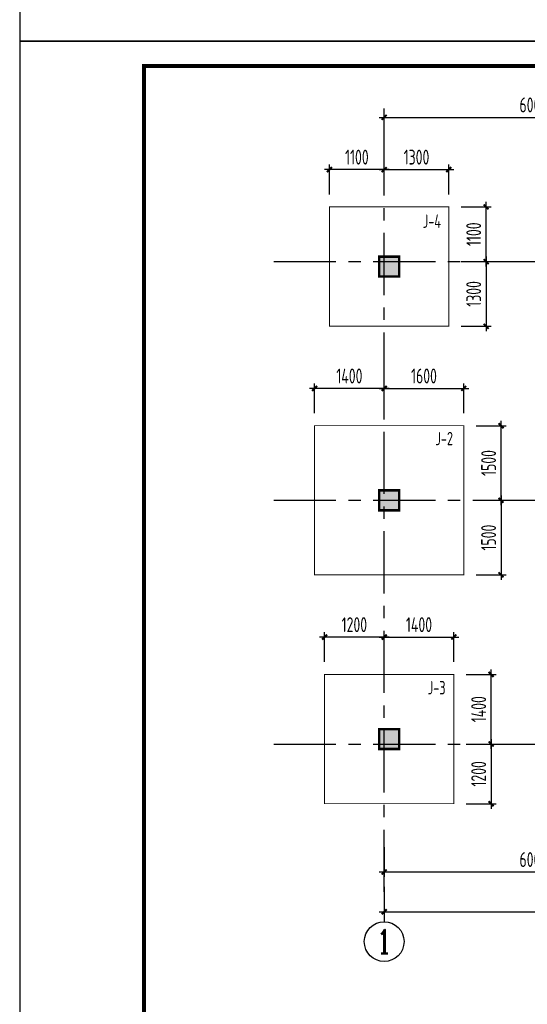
# Model space of a CAD drawing. Extents: x 4550910 to 19796140, y 148416 to 4611575.
# Tile 36 of 49: x 9687688 to 9697897, y 2259367 to 2279163. Entities that reach past the tile are written whole.
import ezdxf
from ezdxf.enums import TextEntityAlignment as Align

# ---------------------------------------------------------------- set-up
doc = ezdxf.new("R2010")
doc.units = 0
doc.header["$LTSCALE"] = 1000
doc.linetypes.add('CENTER', pattern=[2, 1.25, -0.25, 0.25, -0.25])
doc.layers.get('0').update_dxf_attribs({"linetype": 'CONTINUOUS'})
doc.layers.get('Defpoints').update_dxf_attribs({"linetype": 'CONTINUOUS'})
for name, color, linetype in [('AXIS', 8, 'CENTER'), ('AXIS_DIM', 3, 'CONTINUOUS'), ('AXIS_NUM', 7, 'CONTINUOUS'), ('COLU', 7, 'CONTINUOUS'), ('TEXT', 7, 'CONTINUOUS'), ('图框', 7, 'CONTINUOUS')]:
    doc.layers.add(name, color=color, linetype=linetype)
for name, color, linetype, lineweight in [('BASE_SING_XT', 7, 'CONTINUOUS', 0), ('BASE_SING_XT_DIM', 3, 'CONTINUOUS', 0), ('COLU_HATCH', 251, 'CONTINUOUS', 0)]:
    doc.layers.add(name, color=color, linetype=linetype, lineweight=lineweight)
doc.styles.add('TSSD_Axis', font='Complex.shx', dxfattribs={"width": 0.7, "bigfont": 'hztxt.shx'})
doc.styles.add('TSSD_Dimension', font='Tssdeng.shx', dxfattribs={"width": 0.7, "bigfont": 'hztxt.shx'})
doc.styles.add('TSSD_Norm', font='Tssdeng.shx', dxfattribs={"bigfont": 'hztxt.shx'})
doc.dimstyles.new('TSSD_100_100', dxfattribs={"dimtxt": 300, "dimasz": 100, "dimexe": 100, "dimexo": 250, "dimgap": 100, "dimtad": 1, "dimdec": 0, "dimzin": 0, "dimdsep": 46, "dimtxsty": 'TSSD_Dimension', "dimblk": 'ARCHTICK', "dimcen": 0, "dimdle": 100, "dimclrt": 7, "dimadec": 0, "dimazin": 0, "dimtfac": 1, "dimtdec": 0, "dimtix": 1, "dimtmove": 2, "dimatfit": 3, "dimfxl": 0, "dimtolj": 1, "dimtzin": 0, "dimarcsym": 0})

# ---------------------------------------------------------------- blocks, each defined once
blk = doc.blocks.new('ts_axno')
at = {"color": 0, "linetype": 'ByBlock', "lineweight": -2}
blk.add_circle((0, 0), 0.5, dxfattribs=at)
at = {"color": 0, "linetype": 'ByBlock', "lineweight": -2, "style": 'TSSD_Axis', "width": 0.7}
blk.add_attdef('A', text='', height=0.6, dxfattribs=at).set_placement((0, 0), align=Align.MIDDLE_CENTER)
blk = doc.blocks.new('_ArchTick')
at = {"color": 0, "linetype": 'ByBlock', "const_width": 0.4}
blk.add_lwpolyline([(-0.5, -0.5), (0.5, 0.5)], dxfattribs=at)
blk = doc.blocks.new('*D189')
at = {"layer": 'AXIS_DIM', "color": 0, "lineweight": -2, "transparency": 16777216}
for p, q in [((9695019, 2262527), (9695019, 2261927)), ((9701019, 2262527), (9701019, 2261927)), ((9694919, 2262027), (9701119, 2262027))]:
    blk.add_line(p, q, dxfattribs=at)
at = {"layer": 'Defpoints', "color": 0, "transparency": 16777216}
for p in [(9695019, 2262777), (9701019, 2262777), (9701019, 2262027)]:
    blk.add_point(p, dxfattribs=at)
at = {"layer": 'AXIS_DIM', "color": 0, "lineweight": -2, "transparency": 16777216, "xscale": 100, "yscale": 100, "zscale": 100, "rotation": 180}
blk.add_blockref('_ArchTick', (9695019, 2262027), dxfattribs=at)
at = {"layer": 'AXIS_DIM', "color": 0, "lineweight": -2, "transparency": 16777216, "xscale": 100, "yscale": 100, "zscale": 100}
blk.add_blockref('_ArchTick', (9701019, 2262027), dxfattribs=at)
at = {"layer": 'AXIS_DIM', "color": 7, "transparency": 16777216, "insert": (9698019, 2262277), "char_height": 300, "attachment_point": 5, "style": 'TSSD_Dimension'}
blk.add_mtext('\\A1;6000', dxfattribs=at)
blk = doc.blocks.new('*D190')
at = {"layer": 'AXIS_DIM', "color": 0, "lineweight": -2, "transparency": 16777216}
for p, q in [((9695018.6979, 2276699.9005), (9695018.6979, 2277299.9005)), ((9701018.6979, 2276699.9005), (9701018.6979, 2277299.9005)), ((9694918.6979, 2277199.9005), (9701118.6979, 2277199.9005))]:
    blk.add_line(p, q, dxfattribs=at)
at = {"layer": 'Defpoints', "color": 0, "transparency": 16777216}
for p in [(9701018.6979, 2277199.9005), (9695018.6979, 2276449.9005), (9701018.6979, 2276449.9005)]:
    blk.add_point(p, dxfattribs=at)
at = {"layer": 'AXIS_DIM', "color": 0, "lineweight": -2, "transparency": 16777216, "xscale": 100, "yscale": 100, "zscale": 100, "rotation": 180}
blk.add_blockref('_ArchTick', (9695018.6979, 2277199.9005), dxfattribs=at)
at = {"layer": 'AXIS_DIM', "color": 0, "lineweight": -2, "transparency": 16777216, "xscale": 100, "yscale": 100, "zscale": 100}
blk.add_blockref('_ArchTick', (9701018.6979, 2277199.9005), dxfattribs=at)
at = {"layer": 'AXIS_DIM', "color": 7, "transparency": 16777216, "insert": (9698018.6979, 2277449.9005), "char_height": 300, "attachment_point": 5, "style": 'TSSD_Dimension'}
blk.add_mtext('\\A1;6000', dxfattribs=at)
blk = doc.blocks.new('*D197')
at = {"layer": 'AXIS_DIM', "color": 0, "lineweight": -2, "transparency": 16777216}
for p, q in [((9695019, 2261727), (9695019, 2261127)), ((9712519, 2261727), (9712519, 2261127)), ((9694919, 2261227), (9712619, 2261227))]:
    blk.add_line(p, q, dxfattribs=at)
at = {"layer": 'Defpoints', "color": 0, "transparency": 16777216}
for p in [(9695019, 2261977), (9712519, 2261977), (9712519, 2261227)]:
    blk.add_point(p, dxfattribs=at)
at = {"layer": 'AXIS_DIM', "color": 0, "lineweight": -2, "transparency": 16777216, "xscale": 100, "yscale": 100, "zscale": 100, "rotation": 180}
blk.add_blockref('_ArchTick', (9695019, 2261227), dxfattribs=at)
at = {"layer": 'AXIS_DIM', "color": 0, "lineweight": -2, "transparency": 16777216, "xscale": 100, "yscale": 100, "zscale": 100}
blk.add_blockref('_ArchTick', (9712519, 2261227), dxfattribs=at)
at = {"layer": 'AXIS_DIM', "color": 7, "transparency": 16777216, "insert": (9703769, 2261477), "char_height": 300, "attachment_point": 5, "style": 'TSSD_Dimension'}
blk.add_mtext('\\A1;17500', dxfattribs=at)
blk = doc.blocks.new('*D201')
at = {"layer": 'BASE_SING_XT_DIM', "color": 0, "lineweight": -2, "transparency": 16777216}
for p, q in [((9695119, 2276150), (9693819, 2276150)), ((9693919, 2275650), (9693919, 2276250)), ((9695019, 2275650), (9695019, 2276250))]:
    blk.add_line(p, q, dxfattribs=at)
at = {"layer": 'Defpoints', "color": 0, "transparency": 16777216}
for p in [(9693919, 2276150), (9693919, 2275400), (9695019, 2275400)]:
    blk.add_point(p, dxfattribs=at)
at = {"layer": 'BASE_SING_XT_DIM', "color": 0, "lineweight": -2, "transparency": 16777216, "xscale": 100, "yscale": 100, "zscale": 100, "rotation": 180}
blk.add_blockref('_ArchTick', (9693919, 2276150), dxfattribs=at)
at = {"layer": 'BASE_SING_XT_DIM', "color": 0, "lineweight": -2, "transparency": 16777216, "xscale": 100, "yscale": 100, "zscale": 100}
blk.add_blockref('_ArchTick', (9695019, 2276150), dxfattribs=at)
at = {"layer": 'BASE_SING_XT_DIM', "color": 7, "transparency": 16777216, "insert": (9694469, 2276400), "char_height": 300, "attachment_point": 5, "style": 'TSSD_Dimension'}
blk.add_mtext('\\A1;1100', dxfattribs=at)
blk = doc.blocks.new('*D202')
at = {"layer": 'BASE_SING_XT_DIM', "color": 0, "lineweight": -2, "transparency": 16777216}
for p, q in [((9694919, 2276150), (9696419, 2276150)), ((9695019, 2275650), (9695019, 2276250)), ((9696319, 2275650), (9696319, 2276250))]:
    blk.add_line(p, q, dxfattribs=at)
at = {"layer": 'Defpoints', "color": 0, "transparency": 16777216}
for p in [(9696319, 2276150), (9695019, 2275400), (9696319, 2275400)]:
    blk.add_point(p, dxfattribs=at)
at = {"layer": 'BASE_SING_XT_DIM', "color": 0, "lineweight": -2, "transparency": 16777216, "xscale": 100, "yscale": 100, "zscale": 100, "rotation": 180}
blk.add_blockref('_ArchTick', (9695019, 2276150), dxfattribs=at)
at = {"layer": 'BASE_SING_XT_DIM', "color": 0, "lineweight": -2, "transparency": 16777216, "xscale": 100, "yscale": 100, "zscale": 100}
blk.add_blockref('_ArchTick', (9696319, 2276150), dxfattribs=at)
at = {"layer": 'BASE_SING_XT_DIM', "color": 7, "transparency": 16777216, "insert": (9695669, 2276400), "char_height": 300, "attachment_point": 5, "style": 'TSSD_Dimension'}
blk.add_mtext('\\A1;1300', dxfattribs=at)
blk = doc.blocks.new('*D203')
at = {"layer": 'BASE_SING_XT_DIM', "color": 0, "lineweight": -2, "transparency": 16777216}
for p, q in [((9696569, 2274300), (9697169, 2274300)), ((9697069, 2274400), (9697069, 2272900)), ((9696569, 2273000), (9697169, 2273000))]:
    blk.add_line(p, q, dxfattribs=at)
at = {"layer": 'Defpoints', "color": 0, "transparency": 16777216}
for p in [(9696319, 2274300), (9696319, 2273000), (9697069, 2273000)]:
    blk.add_point(p, dxfattribs=at)
at = {"layer": 'BASE_SING_XT_DIM', "color": 0, "lineweight": -2, "transparency": 16777216, "xscale": 100, "yscale": 100, "zscale": 100}
for p, rotation in [((9697069, 2274300), 90), ((9697069, 2273000), 270)]:
    blk.add_blockref('_ArchTick', p, dxfattribs=dict(at, rotation=rotation))
at = {"layer": 'BASE_SING_XT_DIM', "color": 7, "transparency": 16777216, "insert": (9696819, 2273650), "char_height": 300, "attachment_point": 5, "rotation": 90, "style": 'TSSD_Dimension'}
blk.add_mtext('\\A1;1300', dxfattribs=at)
blk = doc.blocks.new('*D204')
at = {"layer": 'BASE_SING_XT_DIM', "color": 0, "lineweight": -2, "transparency": 16777216}
for p, q in [((9697069, 2274200), (9697069, 2275500)), ((9696569, 2275400), (9697169, 2275400)), ((9696569, 2274300), (9697169, 2274300))]:
    blk.add_line(p, q, dxfattribs=at)
at = {"layer": 'Defpoints', "color": 0, "transparency": 16777216}
for p in [(9696319, 2275400), (9697069, 2275400), (9696319, 2274300)]:
    blk.add_point(p, dxfattribs=at)
at = {"layer": 'BASE_SING_XT_DIM', "color": 0, "lineweight": -2, "transparency": 16777216, "xscale": 100, "yscale": 100, "zscale": 100}
for p, rotation in [((9697069, 2275400), 90), ((9697069, 2274300), 270)]:
    blk.add_blockref('_ArchTick', p, dxfattribs=dict(at, rotation=rotation))
at = {"layer": 'BASE_SING_XT_DIM', "color": 7, "transparency": 16777216, "insert": (9696819, 2274850), "char_height": 300, "attachment_point": 5, "rotation": 90, "style": 'TSSD_Dimension'}
blk.add_mtext('\\A1;1100', dxfattribs=at)
blk = doc.blocks.new('*D205')
at = {"layer": 'BASE_SING_XT_DIM', "color": 0, "lineweight": -2, "transparency": 16777216}
for p, q in [((9695119, 2271750), (9693519, 2271750)), ((9693619, 2271250), (9693619, 2271850)), ((9695019, 2271250), (9695019, 2271850))]:
    blk.add_line(p, q, dxfattribs=at)
at = {"layer": 'Defpoints', "color": 0, "transparency": 16777216}
for p in [(9693619, 2271750), (9693619, 2271000), (9695019, 2271000)]:
    blk.add_point(p, dxfattribs=at)
at = {"layer": 'BASE_SING_XT_DIM', "color": 0, "lineweight": -2, "transparency": 16777216, "xscale": 100, "yscale": 100, "zscale": 100, "rotation": 180}
blk.add_blockref('_ArchTick', (9693619, 2271750), dxfattribs=at)
at = {"layer": 'BASE_SING_XT_DIM', "color": 0, "lineweight": -2, "transparency": 16777216, "xscale": 100, "yscale": 100, "zscale": 100}
blk.add_blockref('_ArchTick', (9695019, 2271750), dxfattribs=at)
at = {"layer": 'BASE_SING_XT_DIM', "color": 7, "transparency": 16777216, "insert": (9694319, 2272000), "char_height": 300, "attachment_point": 5, "style": 'TSSD_Dimension'}
blk.add_mtext('\\A1;1400', dxfattribs=at)
blk = doc.blocks.new('*D206')
at = {"layer": 'BASE_SING_XT_DIM', "color": 0, "lineweight": -2, "transparency": 16777216}
for p, q in [((9694919, 2271750), (9696719, 2271750)), ((9695019, 2271250), (9695019, 2271850)), ((9696619, 2271250), (9696619, 2271850))]:
    blk.add_line(p, q, dxfattribs=at)
at = {"layer": 'Defpoints', "color": 0, "transparency": 16777216}
for p in [(9696619, 2271750), (9695019, 2271000), (9696619, 2271000)]:
    blk.add_point(p, dxfattribs=at)
at = {"layer": 'BASE_SING_XT_DIM', "color": 0, "lineweight": -2, "transparency": 16777216, "xscale": 100, "yscale": 100, "zscale": 100, "rotation": 180}
blk.add_blockref('_ArchTick', (9695019, 2271750), dxfattribs=at)
at = {"layer": 'BASE_SING_XT_DIM', "color": 0, "lineweight": -2, "transparency": 16777216, "xscale": 100, "yscale": 100, "zscale": 100}
blk.add_blockref('_ArchTick', (9696619, 2271750), dxfattribs=at)
at = {"layer": 'BASE_SING_XT_DIM', "color": 7, "transparency": 16777216, "insert": (9695819, 2272000), "char_height": 300, "attachment_point": 5, "style": 'TSSD_Dimension'}
blk.add_mtext('\\A1;1600', dxfattribs=at)
blk = doc.blocks.new('*D207')
at = {"layer": 'BASE_SING_XT_DIM', "color": 0, "lineweight": -2, "transparency": 16777216}
for p, q in [((9697369, 2269600), (9697369, 2267900)), ((9696869, 2269500), (9697469, 2269500)), ((9696869, 2268000), (9697469, 2268000))]:
    blk.add_line(p, q, dxfattribs=at)
at = {"layer": 'Defpoints', "color": 0, "transparency": 16777216}
for p in [(9696619, 2269500), (9696619, 2268000), (9697369, 2268000)]:
    blk.add_point(p, dxfattribs=at)
at = {"layer": 'BASE_SING_XT_DIM', "color": 0, "lineweight": -2, "transparency": 16777216, "xscale": 100, "yscale": 100, "zscale": 100}
for p, rotation in [((9697369, 2269500), 90), ((9697369, 2268000), 270)]:
    blk.add_blockref('_ArchTick', p, dxfattribs=dict(at, rotation=rotation))
at = {"layer": 'BASE_SING_XT_DIM', "color": 7, "transparency": 16777216, "insert": (9697119, 2268750), "char_height": 300, "attachment_point": 5, "rotation": 90, "style": 'TSSD_Dimension'}
blk.add_mtext('\\A1;1500', dxfattribs=at)
blk = doc.blocks.new('*D208')
at = {"layer": 'BASE_SING_XT_DIM', "color": 0, "lineweight": -2, "transparency": 16777216}
for p, q in [((9696869, 2271000), (9697469, 2271000)), ((9697369, 2269400), (9697369, 2271100)), ((9696869, 2269500), (9697469, 2269500))]:
    blk.add_line(p, q, dxfattribs=at)
at = {"layer": 'Defpoints', "color": 0, "transparency": 16777216}
for p in [(9696619, 2271000), (9697369, 2271000), (9696619, 2269500)]:
    blk.add_point(p, dxfattribs=at)
at = {"layer": 'BASE_SING_XT_DIM', "color": 0, "lineweight": -2, "transparency": 16777216, "xscale": 100, "yscale": 100, "zscale": 100}
for p, rotation in [((9697369, 2271000), 90), ((9697369, 2269500), 270)]:
    blk.add_blockref('_ArchTick', p, dxfattribs=dict(at, rotation=rotation))
at = {"layer": 'BASE_SING_XT_DIM', "color": 7, "transparency": 16777216, "insert": (9697119, 2270250), "char_height": 300, "attachment_point": 5, "rotation": 90, "style": 'TSSD_Dimension'}
blk.add_mtext('\\A1;1500', dxfattribs=at)
blk = doc.blocks.new('*D209')
at = {"layer": 'BASE_SING_XT_DIM', "color": 0, "lineweight": -2, "transparency": 16777216}
for p, q in [((9693819, 2266250), (9693819, 2266850)), ((9695019, 2266250), (9695019, 2266850)), ((9695119, 2266750), (9693719, 2266750))]:
    blk.add_line(p, q, dxfattribs=at)
at = {"layer": 'Defpoints', "color": 0, "transparency": 16777216}
for p in [(9693819, 2266750), (9693819, 2266000), (9695019, 2266000)]:
    blk.add_point(p, dxfattribs=at)
at = {"layer": 'BASE_SING_XT_DIM', "color": 0, "lineweight": -2, "transparency": 16777216, "xscale": 100, "yscale": 100, "zscale": 100, "rotation": 180}
blk.add_blockref('_ArchTick', (9693819, 2266750), dxfattribs=at)
at = {"layer": 'BASE_SING_XT_DIM', "color": 0, "lineweight": -2, "transparency": 16777216, "xscale": 100, "yscale": 100, "zscale": 100}
blk.add_blockref('_ArchTick', (9695019, 2266750), dxfattribs=at)
at = {"layer": 'BASE_SING_XT_DIM', "color": 7, "transparency": 16777216, "insert": (9694419, 2267000), "char_height": 300, "attachment_point": 5, "style": 'TSSD_Dimension'}
blk.add_mtext('\\A1;1200', dxfattribs=at)
blk = doc.blocks.new('*D210')
at = {"layer": 'BASE_SING_XT_DIM', "color": 0, "lineweight": -2, "transparency": 16777216}
for p, q in [((9695019, 2266250), (9695019, 2266850)), ((9696419, 2266250), (9696419, 2266850)), ((9694919, 2266750), (9696519, 2266750))]:
    blk.add_line(p, q, dxfattribs=at)
at = {"layer": 'Defpoints', "color": 0, "transparency": 16777216}
for p in [(9696419, 2266750), (9695019, 2266000), (9696419, 2266000)]:
    blk.add_point(p, dxfattribs=at)
at = {"layer": 'BASE_SING_XT_DIM', "color": 0, "lineweight": -2, "transparency": 16777216, "xscale": 100, "yscale": 100, "zscale": 100, "rotation": 180}
blk.add_blockref('_ArchTick', (9695019, 2266750), dxfattribs=at)
at = {"layer": 'BASE_SING_XT_DIM', "color": 0, "lineweight": -2, "transparency": 16777216, "xscale": 100, "yscale": 100, "zscale": 100}
blk.add_blockref('_ArchTick', (9696419, 2266750), dxfattribs=at)
at = {"layer": 'BASE_SING_XT_DIM', "color": 7, "transparency": 16777216, "insert": (9695719, 2267000), "char_height": 300, "attachment_point": 5, "style": 'TSSD_Dimension'}
blk.add_mtext('\\A1;1400', dxfattribs=at)
blk = doc.blocks.new('*D211')
at = {"layer": 'BASE_SING_XT_DIM', "color": 0, "lineweight": -2, "transparency": 16777216}
for p, q in [((9696669, 2264600), (9697269, 2264600)), ((9697169, 2264700), (9697169, 2263300)), ((9696669, 2263400), (9697269, 2263400))]:
    blk.add_line(p, q, dxfattribs=at)
at = {"layer": 'Defpoints', "color": 0, "transparency": 16777216}
for p in [(9696419, 2264600), (9696419, 2263400), (9697169, 2263400)]:
    blk.add_point(p, dxfattribs=at)
at = {"layer": 'BASE_SING_XT_DIM', "color": 0, "lineweight": -2, "transparency": 16777216, "xscale": 100, "yscale": 100, "zscale": 100}
for p, rotation in [((9697169, 2264600), 90), ((9697169, 2263400), 270)]:
    blk.add_blockref('_ArchTick', p, dxfattribs=dict(at, rotation=rotation))
at = {"layer": 'BASE_SING_XT_DIM', "color": 7, "transparency": 16777216, "insert": (9696919, 2264000), "char_height": 300, "attachment_point": 5, "rotation": 90, "style": 'TSSD_Dimension'}
blk.add_mtext('\\A1;1200', dxfattribs=at)
blk = doc.blocks.new('*D212')
at = {"layer": 'BASE_SING_XT_DIM', "color": 0, "lineweight": -2, "transparency": 16777216}
for p, q in [((9696669, 2266000), (9697269, 2266000)), ((9697169, 2264500), (9697169, 2266100)), ((9696669, 2264600), (9697269, 2264600))]:
    blk.add_line(p, q, dxfattribs=at)
at = {"layer": 'Defpoints', "color": 0, "transparency": 16777216}
for p in [(9696419, 2266000), (9697169, 2266000), (9696419, 2264600)]:
    blk.add_point(p, dxfattribs=at)
at = {"layer": 'BASE_SING_XT_DIM', "color": 0, "lineweight": -2, "transparency": 16777216, "xscale": 100, "yscale": 100, "zscale": 100}
for p, rotation in [((9697169, 2266000), 90), ((9697169, 2264600), 270)]:
    blk.add_blockref('_ArchTick', p, dxfattribs=dict(at, rotation=rotation))
at = {"layer": 'BASE_SING_XT_DIM', "color": 7, "transparency": 16777216, "insert": (9696919, 2265300), "char_height": 300, "attachment_point": 5, "rotation": 90, "style": 'TSSD_Dimension'}
blk.add_mtext('\\A1;1400', dxfattribs=at)

msp = doc.modelspace()

# ---------------------------------------------------------------- hatches: boundary and pattern name
at = {"layer": 'COLU_HATCH'}
h = msp.add_hatch(color=256, dxfattribs=at)
h.dxf.hatch_style = 1
h.paths.add_polyline_path([(9695318.7, 2273999.8), (9695318.7, 2274399.8), (9694918.7, 2274399.8), (9694918.7, 2273999.8)])
h = msp.add_hatch(color=256, dxfattribs=at)
h.dxf.hatch_style = 1
h.paths.add_polyline_path([(9695318.7, 2269299.8), (9695318.7, 2269699.8), (9694918.7, 2269699.8), (9694918.7, 2269299.8)])
h = msp.add_hatch(color=256, dxfattribs=at)
h.dxf.hatch_style = 1
h.paths.add_polyline_path([(9695318.7, 2264499.8), (9695318.7, 2264899.8), (9694918.7, 2264899.8), (9694918.7, 2264499.8)])

# ---------------------------------------------------------------- linework, layer by layer
at = {"layer": 'AXIS'}
for p, q in [((9695018.7, 2261627.2), (9695018.7, 2277599.8)), ((9692799.1, 2274299.8), (9715818.7, 2274299.8)), ((9692799.1, 2269499.8), (9715818.7, 2269499.8)), ((9692799.1, 2264599.8), (9715818.7, 2264599.8))]:
    msp.add_line(p, q, dxfattribs=at)
at = {"layer": 'AXIS_DIM'}
msp.add_line((9695018.7, 2261627.2), (9695018.7, 2261027.2), dxfattribs=at)
at = {"layer": 'BASE_SING_XT', "const_width": 18}
for points in [[(9693918.7, 2272999.8), (9696318.7, 2272999.8), (9696318.7, 2275399.8), (9693918.7, 2275399.8), (9693918.7, 2272999.8)], [(9693618.7, 2267999.8), (9696618.7, 2267999.8), (9696618.7, 2270999.8), (9693618.7, 2270999.8), (9693618.7, 2267999.8)], [(9693818.7, 2263399.8), (9696418.7, 2263399.8), (9696418.7, 2265999.8), (9693818.7, 2265999.8), (9693818.7, 2263399.8)]]:
    msp.add_lwpolyline(points, dxfattribs=at)
at = {"layer": 'COLU', "const_width": 50}
for points in [[(9695318.7, 2273999.8), (9695318.7, 2274399.8), (9694918.7, 2274399.8), (9694918.7, 2273999.8)], [(9695318.7, 2269299.8), (9695318.7, 2269699.8), (9694918.7, 2269699.8), (9694918.7, 2269299.8)], [(9695318.7, 2264499.8), (9695318.7, 2264899.8), (9694918.7, 2264899.8), (9694918.7, 2264499.8)]]:
    msp.add_lwpolyline(points, close=True, dxfattribs=at)
at = {"layer": '图框', "color": 4}
for points in [[(9729688.3, 2308432.6), (9687688.3, 2308432.6), (9687688.3, 2278732.6), (9729688.3, 2278732.6)], [(9729688.3, 2278732.6), (9687688.3, 2278732.6), (9687688.3, 2249032.6), (9729688.3, 2249032.6)]]:
    msp.add_lwpolyline(points, close=True, dxfattribs=at)
at = {"layer": '图框', "color": 4, "const_width": 80}
msp.add_lwpolyline([(9690188.3, 2249532.6), (9729188.3, 2249532.6), (9729188.3, 2278232.6), (9690188.3, 2278232.6)], close=True, dxfattribs=at)

# ---------------------------------------------------------------- block references
at = {"layer": 'AXIS_NUM'}
ref = msp.add_blockref('ts_axno', (9695018.7, 2260627.2), dxfattribs=dict(at, xscale=800, yscale=800, zscale=800))
ref.add_attrib('1', '1', dxfattribs={"height": 480, "style": 'TSSD_Axis', "width": 0.7}).set_placement((9695018.7, 2260627.2), align=Align.MIDDLE_CENTER)

# ---------------------------------------------------------------- texts
at = {"layer": 'TEXT', "style": 'TSSD_Norm', "width": 0.7}
for s, p in [('J-4', (9695794.7, 2274977.4)), ('J-2', (9696048.2, 2270606.9)), ('J-3', (9695894.7, 2265597.2))]:
    msp.add_text(s, height=270, dxfattribs=at).set_placement(p)

# ---------------------------------------------------------------- dimensions: what is measured, and where the dimension line sits
at = {"layer": 'AXIS_DIM'}
for p1, p2, distance, picture, middle in [((9695018.7, 2276449.9), (9701018.7, 2276449.9), 750, '*D190', (9698018.7, 2277449.9)), ((9695018.7, 2262777.1), (9701018.7, 2262777.1), -750, '*D189', (9698018.7, 2262277.1)), ((9695018.7, 2261977.1), (9712518.7, 2261977.1), -750, '*D197', (9703768.7, 2261477.1))]:
    dim = msp.add_aligned_dim(p1=p1, p2=p2, distance=distance, dimstyle='TSSD_100_100', dxfattribs=at)
    dim.commit()
    dim.dimension.update_dxf_attribs({"geometry": picture, "text_midpoint": middle})
at = {"layer": 'BASE_SING_XT_DIM'}
for p1, p2, distance, picture, middle in [((9695018.7, 2275399.8), (9693918.7, 2275399.8), -750, '*D201', (9694468.7, 2276399.8)), ((9695018.7, 2275399.8), (9696318.7, 2275399.8), 750, '*D202', (9695668.7, 2276399.8)), ((9696318.7, 2274299.8), (9696318.7, 2275399.8), -750, '*D204', (9696818.7, 2274849.8)), ((9696318.7, 2274299.8), (9696318.7, 2272999.8), 750, '*D203', (9696818.7, 2273649.8)), ((9695018.7, 2270999.8), (9693618.7, 2270999.8), -750, '*D205', (9694318.7, 2271999.8)), ((9695018.7, 2270999.8), (9696618.7, 2270999.8), 750, '*D206', (9695818.7, 2271999.8)), ((9696618.7, 2269499.8), (9696618.7, 2270999.8), -750, '*D208', (9697118.7, 2270249.8)), ((9696618.7, 2269499.8), (9696618.7, 2267999.8), 750, '*D207', (9697118.7, 2268749.8)), ((9695018.7, 2265999.8), (9693818.7, 2265999.8), -750, '*D209', (9694418.7, 2266999.8)), ((9695018.7, 2265999.8), (9696418.7, 2265999.8), 750, '*D210', (9695718.7, 2266999.8)), ((9696418.7, 2264599.8), (9696418.7, 2265999.8), -750, '*D212', (9696918.7, 2265299.8)), ((9696418.7, 2264599.8), (9696418.7, 2263399.8), 750, '*D211', (9696918.7, 2263999.8))]:
    dim = msp.add_aligned_dim(p1=p1, p2=p2, distance=distance, dimstyle='TSSD_100_100', dxfattribs=at)
    dim.commit()
    dim.dimension.update_dxf_attribs({"geometry": picture, "text_midpoint": middle})

doc.saveas('drawing.dxf')
